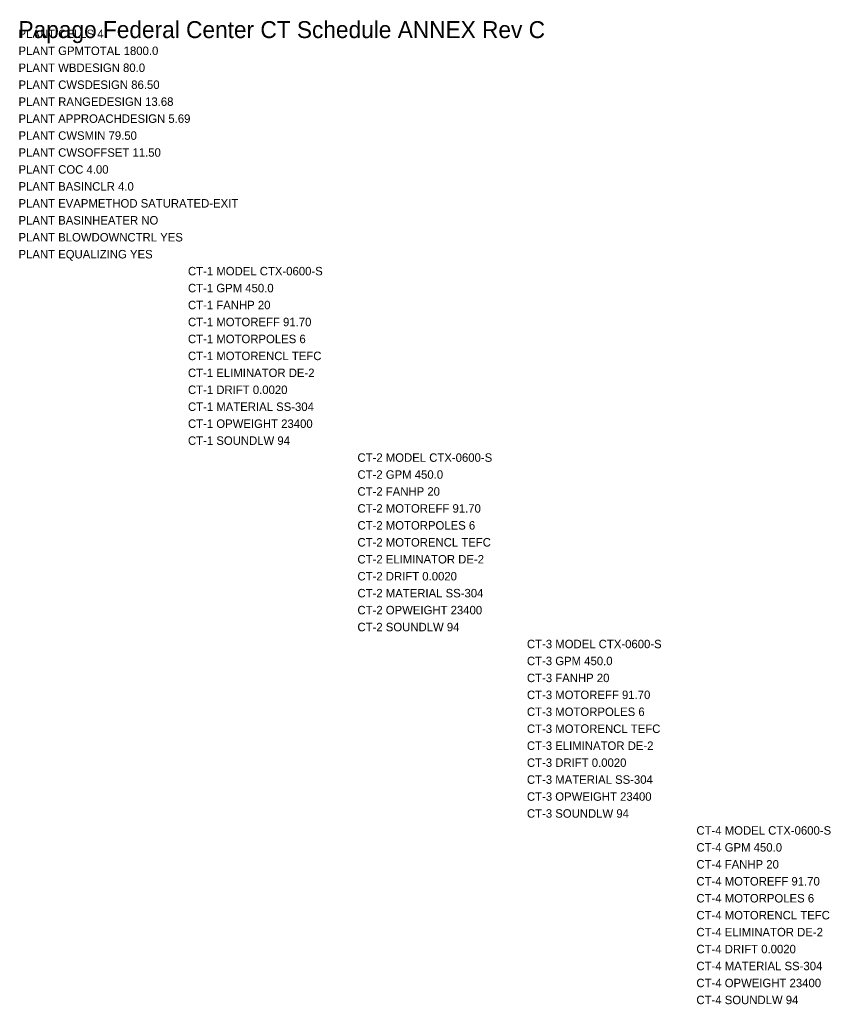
# Model space of a CAD drawing. Header units: metres. Extents: x 0 to 68, y -57 to 244.
import ezdxf

# ---------------------------------------------------------------- set-up
doc = ezdxf.new("R2010")
doc.units = ezdxf.units.M
doc.layers.add('G-TBLK', color=7, linetype='Continuous')
doc.layers.add('M-CTWR-SCHD', color=7, linetype='Continuous')

msp = doc.modelspace()

# ---------------------------------------------------------------- texts
at = {"layer": 'G-TBLK'}
msp.add_text('Papago Federal Center CT Schedule ANNEX Rev C', height=1, dxfattribs=at).set_placement((0, 0))
at = {"layer": 'M-CTWR-SCHD'}
for s, p in [('PLANT CELLS 4', (0, 0)), ('PLANT GPMTOTAL 1800.0', (0, -1)), ('PLANT WBDESIGN 80.0', (0, -2)), ('PLANT CWSDESIGN 86.50', (0, -3)), ('PLANT RANGEDESIGN 13.68', (0, -4)), ('PLANT APPROACHDESIGN 5.69', (0, -5)), ('PLANT CWSMIN 79.50', (0, -6)), ('PLANT CWSOFFSET 11.50', (0, -7)), ('PLANT COC 4.00', (0, -8)), ('PLANT BASINCLR 4.0', (0, -9)), ('PLANT EVAPMETHOD SATURATED-EXIT', (0, -10)), ('PLANT BASINHEATER NO', (0, -11)), ('PLANT BLOWDOWNCTRL YES', (0, -12)), ('PLANT EQUALIZING YES', (0, -13)), ('CT-1 MODEL CTX-0600-S', (10, -14)), ('CT-1 GPM 450.0', (10, -15)), ('CT-1 FANHP 20', (10, -16)), ('CT-1 MOTOREFF 91.70', (10, -17)), ('CT-1 MOTORPOLES 6', (10, -18)), ('CT-1 MOTORENCL TEFC', (10, -19)), ('CT-1 ELIMINATOR DE-2', (10, -20)), ('CT-1 DRIFT 0.0020', (10, -21)), ('CT-1 MATERIAL SS-304', (10, -22)), ('CT-1 OPWEIGHT 23400', (10, -23)), ('CT-1 SOUNDLW 94', (10, -24)), ('CT-2 MODEL CTX-0600-S', (20, -25)), ('CT-2 GPM 450.0', (20, -26)), ('CT-2 FANHP 20', (20, -27)), ('CT-2 MOTOREFF 91.70', (20, -28)), ('CT-2 MOTORPOLES 6', (20, -29)), ('CT-2 MOTORENCL TEFC', (20, -30)), ('CT-2 ELIMINATOR DE-2', (20, -31)), ('CT-2 DRIFT 0.0020', (20, -32)), ('CT-2 MATERIAL SS-304', (20, -33)), ('CT-2 OPWEIGHT 23400', (20, -34)), ('CT-2 SOUNDLW 94', (20, -35)), ('CT-3 MODEL CTX-0600-S', (30, -36)), ('CT-3 GPM 450.0', (30, -37)), ('CT-3 FANHP 20', (30, -38)), ('CT-3 MOTOREFF 91.70', (30, -39)), ('CT-3 MOTORPOLES 6', (30, -40)), ('CT-3 MOTORENCL TEFC', (30, -41)), ('CT-3 ELIMINATOR DE-2', (30, -42)), ('CT-3 DRIFT 0.0020', (30, -43)), ('CT-3 MATERIAL SS-304', (30, -44)), ('CT-3 OPWEIGHT 23400', (30, -45)), ('CT-3 SOUNDLW 94', (30, -46)), ('CT-4 MODEL CTX-0600-S', (40, -47)), ('CT-4 GPM 450.0', (40, -48)), ('CT-4 FANHP 20', (40, -49)), ('CT-4 MOTOREFF 91.70', (40, -50)), ('CT-4 MOTORPOLES 6', (40, -51)), ('CT-4 MOTORENCL TEFC', (40, -52)), ('CT-4 ELIMINATOR DE-2', (40, -53)), ('CT-4 DRIFT 0.0020', (40, -54)), ('CT-4 MATERIAL SS-304', (40, -55)), ('CT-4 OPWEIGHT 23400', (40, -56)), ('CT-4 SOUNDLW 94', (40, -57))]:
    msp.add_text(s, height=0.5, dxfattribs=at).set_placement(p)

doc.saveas('drawing.dxf')
